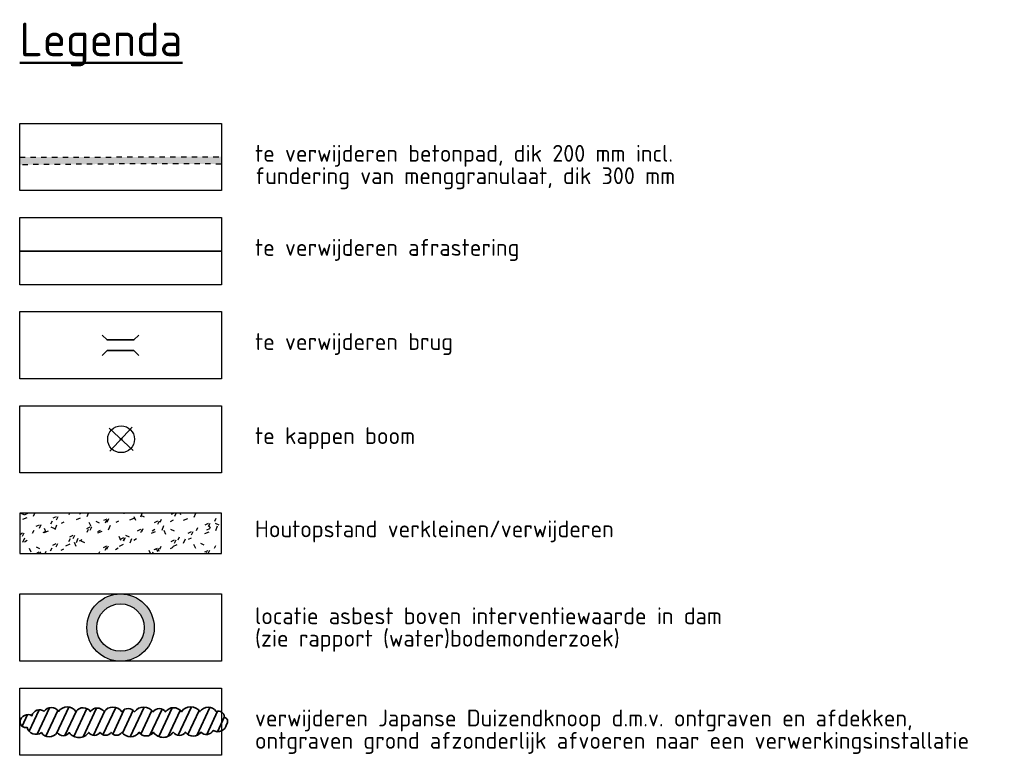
# Model space of a CAD drawing. Header units: metres. Extents: x 200726 to 204953, y 462384 to 468682.
# Tile 5 of 6: x 204587 to 204953, y 463608 to 463881. Entities that reach past the tile are written whole.
import ezdxf

# ---------------------------------------------------------------- set-up
doc = ezdxf.new("R2010")
doc.units = ezdxf.units.M
doc.linetypes.add('XX-HIDDEN', pattern=[4, 2, -2])
doc.layers.get('0').update_dxf_attribs({"lineweight": 25})
doc.layers.add('N-WE-MO-LOCATIE-ASBEST-S', color=200, linetype='Continuous', lineweight=25, transparency=0.3)
doc.layers.add('V-WE-VH-VERHARDING_BETON-A', color=252, linetype='Continuous', lineweight=18, transparency=0.3)
for name, color, linetype, lineweight in [('V-WA-KW-KUNSTWERK_BRUG-G', 10, 'Continuous', 35), ('V-WE-GR-BEPLANTING_JDK-A', 10, 'CONTINUOUS-V', 35), ('V-WE-GR-BEPLANTING_JDK-G', 10, 'CONTINUOUS-V', 35), ('V-WE-GR-BOOM-S', 10, 'Continuous', 25), ('V-WE-IE-TERREINAFSCHEIDING_KUNSTMATIG_RASTERHEKWERK-G', 20, 'V-IE-TERREINAFSCHEIDING_KUNSTMATIG-SO', 35), ('V-WE-VH-VERHARDING_BETON-G', 6, 'XX-HIDDEN', 25), ('X-XX-AL-LEGENDA-GD', 7, 'Continuous', 25), ('X-XX-AL-LEGENDA-T25', 7, 'Continuous', 25), ('X-XX-AL-LEGENDA-T50', 7, 'Continuous', 50)]:
    doc.layers.add(name, color=color, linetype=linetype, lineweight=lineweight)
doc.styles.add('NLCS-ISO', font='NLCS-ISO.ttf')
doc.linetypes.add('CONTINUOUS-V', pattern='A,3.5,[24,NLCS.SHX,S=0.5,R=0,X=0,Y=0],3.5', length=7)
doc.linetypes.add('V-IE-TERREINAFSCHEIDING_KUNSTMATIG-SO', pattern='A,2,[24,NLCS.SHX,S=0.6,R=0,X=-1,Y=0],2,[82,NLCS.SHX,S=0.75,R=90,X=0,Y=0],2,[24,NLCS.SHX,S=0.6,R=0,X=1,Y=0],2,-2', length=10)

# ---------------------------------------------------------------- blocks, each defined once
blk = doc.blocks.new('V-SGR-BOOM_01')
at = {"ltscale": 0.1}
h = blk.add_hatch(color=256, dxfattribs=at)
edge = h.paths.add_edge_path()
edge.add_arc((0, 0), 0.15, 0, 360)
at = {"lineweight": -3}
for p, q in [((-2.15, 2.15), (2.15, -2.15)), ((2.15, 2.15), (-2.15, -2.15))]:
    blk.add_line(p, q, dxfattribs=at)
for radius in [2.5, 0.045]:
    blk.add_circle((0, 0), radius)
at = {"ltscale": 0.1}
blk.add_circle((0, 0), 0.15, dxfattribs=at)
blk = doc.blocks.new('DOORSTEEK')
h = blk.add_hatch(color=256)
h.dxf.hatch_style = 1
edge = h.paths.add_edge_path()
edge.add_arc((0, 0), 12.51, 0, 360)
edge = h.paths.add_edge_path(flags=17)
edge.add_arc((0, 0), 8.83, 0, 360)
for radius in [12.51, 8.83]:
    blk.add_circle((0, 0), radius)
blk = doc.blocks.new('SWH-BRUG-SO')
at = {"flags": 128}
for points in [[(-6.77, 3.77), (-5, 2), (5, 2), (6.77, 3.77)], [(-6.77, -3.77), (-5, -2), (5, -2), (6.77, -3.77)]]:
    blk.add_lwpolyline(points, dxfattribs=at)

msp = doc.modelspace()

# ---------------------------------------------------------------- hatches: boundary and pattern name
h = msp.add_hatch()
h.set_pattern_fill('AGR-HOUTOPSTAND-SO', color=256, scale=2, pattern_type=2)
h.set_pattern_definition([(26, (4.989, 1454.412), (0.10624455, 10.08348306), [1.3116, -5.713]), (64, (4.989, 1454.412), (0.106281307, 10.08352178), [1.4064, -13.2386]), (207, (2.71, 1452.132), (-0.10012674, -10.08079778), [1.1648, -6.4698]), (243, (2.7096, 1452.1324), (-0.10005116, -10.080709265), [1.2306, -13.9734]), (114, (2.761, 1456.662), (-5.53444712, -7.38667396), [1.5936, -12.1758]), (155, (2.761, 1456.662), (-5.53449254, -7.38669851), [1.4576, -10.8284]), (22, (4.9696, 1450.3924), (3.94459444, 9.76340457), [1.6958, -11.1702]), (68, (4.97, 1450.392), (-7.9844132, 4.94380247), [1.7396, -8.7906])])
h.paths.add_polyline_path([(204586.95, 463682.59), (204661.95, 463682.59), (204661.95, 463697.59), (204586.95, 463697.59)])
at = {"layer": 'V-WE-GR-BEPLANTING_JDK-A'}
h = msp.add_hatch(dxfattribs=at)
h.set_pattern_fill('ANSI31', color=256, angle=20.0294)
h.set_pattern_definition([(65.02944874, (173685.97, -41190.62), (-2.878216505, 1.34033382), [])])
edge = h.paths.add_edge_path()
edge.add_arc((204657.03, 463621.78), 3.69, 35.5758, 145.5758)
edge.add_arc((204650.56, 463621.41), 4.21, 35.5758, 145.5758)
edge.add_arc((204644.17, 463621.71), 3.59, 35.5758, 145.5758)
edge.add_arc((204638.87, 463622.09), 2.86, 35.2261, 145.2261)
edge.add_arc((204633.08, 463621.34), 4.18, 34.6609, 144.6609)
edge.add_arc((204627.29, 463622.12), 2.89, 34.6609, 144.6609)
edge.add_arc((204621.62, 463621.49), 4.03, 34.6609, 144.6609)
edge.add_arc((204615.79, 463622.07), 3.09, 34.6609, 144.6609)
edge.add_arc((204610.56, 463621.98), 3.3, 34.6609, 144.6609)
edge.add_arc((204604.61, 463621.64), 3.96, 34.6609, 144.6609)
edge.add_arc((204598.71, 463622.07), 3.26, 34.6609, 144.6609)
edge.add_arc((204594.35, 463621.54), 2.95, 54.8988, 164.8988)
edge.add_arc((204589.99, 463619.75), 2.98, 59.6181, 169.6181)
edge.add_arc((204589.19, 463620.05), 2.14, 173.6641, 283.6641)
edge.add_arc((204593.04, 463618.85), 3.45, 194.7717, 304.7717)
edge.add_arc((204597.94, 463618.08), 3.59, 215.209, 325.209)
edge.add_arc((204603.13, 463617.61), 2.74, 215.209, 325.209)
edge.add_arc((204609.01, 463618.6), 4.43, 215.209, 325.209)
edge.add_arc((204614.73, 463617.54), 2.54, 215.209, 325.209)
edge.add_arc((204618.88, 463617.55), 2.52, 215.209, 325.209)
edge.add_arc((204622.96, 463617.52), 2.46, 215.209, 325.209)
edge.add_arc((204628.18, 463618.38), 3.92, 215.209, 325.209)
edge.add_arc((204634.02, 463618), 3.22, 215.209, 325.209)
edge.add_arc((204640.34, 463618.76), 4.5, 215.209, 325.209)
edge.add_arc((204646.33, 463617.81), 2.81, 215.209, 325.209)
edge.add_arc((204651.48, 463618.21), 3.48, 215.209, 325.209)
edge.add_arc((204656.41, 463618.14), 2.82, 222.7658, 332.7658)
edge.add_arc((204660.63, 463619.68), 3.31, 238.6898, 348.6898)
edge.add_arc((204662.53, 463620.13), 1.74, 320.6024, 430.6024)
edge.add_arc((204660.81, 463621.77), 2.3, 0.0328, 110.0328)
at = {"layer": 'V-WE-VH-VERHARDING_BETON-A'}
h = msp.add_hatch(color=256, dxfattribs=at)
h.dxf.hatch_style = 1
h.paths.add_polyline_path([(204661.95, 463830.18), (204652.98, 463830.18), (204620.02, 463830.09), (204586.95, 463830.09), (204586.95, 463827.21), (204628.82, 463827.54), (204661.95, 463827.49)])

# ---------------------------------------------------------------- linework, layer by layer
at = {"flags": 128}
msp.add_lwpolyline([(204586.95, 463682.59), (204661.95, 463682.59), (204661.95, 463697.59), (204586.95, 463697.59)], close=True, dxfattribs=at)
at = {"layer": 'V-WE-GR-BEPLANTING_JDK-G', "flags": 128}
msp.add_lwpolyline([(204660.03, 463623.93, 0.520567), (204653.99, 463623.87, 0.520567), (204647.09, 463623.8, 0.520567), (204641.21, 463623.74, 0.520567), (204636.53, 463623.72, 0.520567), (204629.67, 463623.76, 0.520567), (204624.94, 463623.79, 0.520567), (204618.33, 463623.83, 0.520567), (204613.27, 463623.86, 0.520567), (204607.87, 463623.89, 0.520567), (204601.39, 463623.93, 0.520567), (204596.05, 463623.96, 0.520567), (204591.5, 463622.31, 0.520567), (204587.07, 463620.28, 0.520567), (204589.7, 463617.97, 0.520567), (204595.01, 463616.01, 0.520567), (204600.89, 463616.03, 0.520567), (204605.39, 463616.05, 0.520567), (204612.65, 463616.07, 0.520567), (204616.81, 463616.09, 0.520567), (204620.95, 463616.1, 0.520567), (204624.97, 463616.12, 0.520567), (204631.4, 463616.14, 0.520567), (204636.67, 463616.16, 0.520567), (204644.04, 463616.19, 0.520567), (204648.64, 463616.21, 0.520567), (204654.34, 463616.23, 0.520567), (204658.91, 463616.85, 0.520567), (204663.88, 463619.03, 0.520567), (204663.11, 463621.77, 0.520567)], format="xyb", close=True, dxfattribs=at)
at = {"layer": 'V-WE-IE-TERREINAFSCHEIDING_KUNSTMATIG_RASTERHEKWERK-G', "flags": 128}
msp.add_lwpolyline([(204586.95, 463795.09), (204661.95, 463795.09)], dxfattribs=at)
at = {"layer": 'V-WE-VH-VERHARDING_BETON-G', "flags": 128}
for points in [[(204586.95, 463830.09), (204620.02, 463830.09), (204652.98, 463830.18), (204661.95, 463830.18)], [(204661.95, 463827.49), (204628.82, 463827.54), (204586.95, 463827.21)]]:
    msp.add_lwpolyline(points, dxfattribs=at)
at = {"layer": 'X-XX-AL-LEGENDA-GD'}
for points in [[(204586.95, 463817.59), (204586.95, 463842.59), (204661.95, 463842.59), (204661.95, 463817.59)], [(204586.95, 463782.59), (204586.95, 463807.59), (204661.95, 463807.59), (204661.95, 463782.59)], [(204586.95, 463747.59), (204586.95, 463772.59), (204661.95, 463772.59), (204661.95, 463747.59)], [(204586.95, 463712.59), (204586.95, 463737.59), (204661.95, 463737.59), (204661.95, 463712.59)], [(204586.95, 463642.59), (204586.95, 463667.59), (204661.95, 463667.59), (204661.95, 463642.59)], [(204586.95, 463607.59), (204586.95, 463632.59), (204661.95, 463632.59), (204661.95, 463607.59)]]:
    msp.add_lwpolyline(points, close=True, dxfattribs=at)

# ---------------------------------------------------------------- block references
at = {"layer": 'N-WE-MO-LOCATIE-ASBEST-S'}
msp.add_blockref('DOORSTEEK', (204624.45, 463655.09), dxfattribs=at)
at = {"layer": 'V-WA-KW-KUNSTWERK_BRUG-G'}
msp.add_blockref('SWH-BRUG-SO', (204624.45, 463760.09), dxfattribs=at)
at = {"layer": 'V-WE-GR-BOOM-S', "xscale": 2, "yscale": 2, "zscale": 2, "rotation": 1.81769804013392}
msp.add_blockref('V-SGR-BOOM_01', (204624.67, 463725.15), dxfattribs=at)

# ---------------------------------------------------------------- texts
at = {"insert": (204674.45, 463690.85), "char_height": 6.25, "attachment_point": 4, "line_spacing_factor": 0.8, "style": 'NLCS-ISO'}
msp.add_mtext('Houtopstand verkleinen/verwijderen', dxfattribs=at)
at = {"layer": 'X-XX-AL-LEGENDA-T25', "char_height": 6.25, "attachment_point": 1, "line_spacing_factor": 0.8, "style": 'NLCS-ISO'}
for s, insert in [('te verwijderen betonpad, dik 200 mm incl.\\Pfundering van menggranulaat, dik 300 mm', (204674.45, 463834.59)), ('te verwijderen afrastering', (204674.45, 463799.59)), ('te verwijderen brug', (204674.45, 463764.59)), ('te kappen boom', (204674.45, 463729.59)), ('locatie asbest boven interventiewaarde in dam \\P(zie rapport (water)bodemonderzoek)', (204674.45, 463662.59)), ('verwijderen Japanse Duizendknoop d.m.v. ontgraven en afdekken,\\Pontgraven grond afzonderlijk afvoeren naar een verwerkingsinstallatie', (204674.45, 463624.59))]:
    msp.add_mtext(s, dxfattribs=dict(at, insert=insert))
at = {"layer": 'X-XX-AL-LEGENDA-T50', "style": 'NLCS-ISO'}
msp.add_text('%%ULegenda', height=12.5, dxfattribs=at).set_placement((204586.95, 463867.59))

doc.saveas('drawing.dxf')
